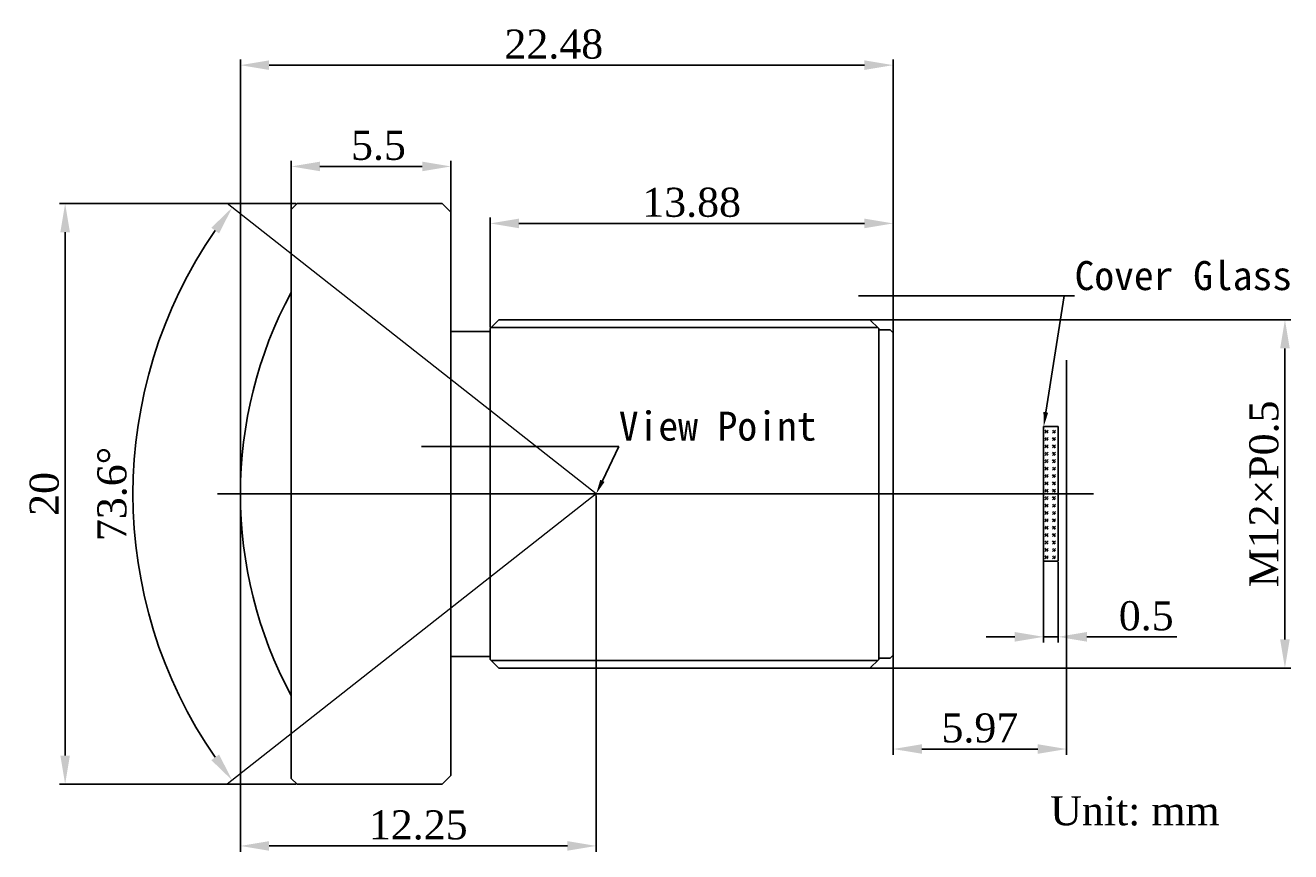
# Model space of a CAD drawing. Header units: millimetres. Extents: x 410.6 to 454.2, y 655.2 to 683.7.
import ezdxf
from ezdxf import colors
from ezdxf.entities.mleader import LeaderData, LeaderLine
from ezdxf.math import Vec2, Vec3

# ---------------------------------------------------------------- set-up
doc = ezdxf.new("R2010")
doc.units = ezdxf.units.MM
doc.layers.get('0').update_dxf_attribs({"color": 50})
for name, color, linetype in [('1', 7, 'Continuous'), ('302', 191, 'Continuous'), ('501', 3, 'Continuous'), ('502', 121, 'Continuous'), ('7', 220, 'Continuous'), ('图框', 7, 'Continuous')]:
    doc.layers.add(name, color=color, linetype=linetype)
doc.layers.add('标注', color=7, linetype='Continuous', lineweight=9)
doc.styles.add('TXT', font='times.ttf', dxfattribs={"height": 1})
doc.dimstyles.new('hik1', dxfattribs={"dimscale": 0.33, "dimtxt": 1, "dimasz": 3, "dimexe": 0.6, "dimexo": 0.1, "dimtad": 1, "dimdec": 3, "dimdsep": 46, "dimtxsty": 'TXT', "dimcen": 2.5, "dimadec": 3, "dimazin": 2, "dimtm": 1e-09, "dimtfac": 1, "dimtdec": 3, "dimtmove": 0, "dimatfit": 3, "dimfxl": 1, "dimtolj": 1, "dimarcsym": 0})

# ---------------------------------------------------------------- blocks, each defined once
blk = doc.blocks.new('*D4')
at = {"layer": 'Defpoints', "color": 0, "ltscale": 0.1, "transparency": 16777216}
for p in [(446.469, 665.294), (440.502, 663.3), (440.502, 658.779)]:
    blk.add_point(p, dxfattribs=at)
at = {"layer": '图框', "color": 0, "lineweight": -2, "ltscale": 0.1, "transparency": 16777216}
for p, q in [((446.469, 665.261), (446.469, 658.581)), ((440.502, 663.267), (440.502, 658.581)), ((445.479, 658.779), (441.492, 658.779))]:
    blk.add_line(p, q, dxfattribs=at)
at = {"layer": '图框', "color": 0, "ltscale": 0.1, "transparency": 16777216}
for points in [[(441.492, 658.944), (441.492, 658.614), (440.502, 658.779)], [(445.479, 658.944), (445.479, 658.614), (446.469, 658.779)]]:
    blk.add_solid(points, dxfattribs=at)
at = {"layer": '图框', "color": 0, "ltscale": 0.1, "transparency": 16777216, "insert": (443.486, 659.496), "char_height": 1, "attachment_point": 5, "style": 'TXT'}
blk.add_mtext('\\A1;5.97', dxfattribs=at)
blk = doc.blocks.new('*D5')
at = {"layer": 'Defpoints', "color": 0, "ltscale": 0.1, "transparency": 16777216}
for p in [(426.626, 676.88), (426.626, 673.263), (440.502, 672.066)]:
    blk.add_point(p, dxfattribs=at)
at = {"layer": '图框', "color": 0, "lineweight": -2, "ltscale": 0.1, "transparency": 16777216}
for p, q in [((426.626, 673.296), (426.626, 677.078)), ((440.502, 672.099), (440.502, 677.078)), ((439.512, 676.88), (427.616, 676.88))]:
    blk.add_line(p, q, dxfattribs=at)
at = {"layer": '图框', "color": 0, "ltscale": 0.1, "transparency": 16777216}
for points in [[(427.616, 677.045), (427.616, 676.715), (426.626, 676.88)], [(439.512, 677.045), (439.512, 676.715), (440.502, 676.88)]]:
    blk.add_solid(points, dxfattribs=at)
at = {"layer": '图框', "color": 0, "ltscale": 0.1, "transparency": 16777216, "insert": (433.562, 677.597), "char_height": 1, "attachment_point": 5, "style": 'TXT'}
blk.add_mtext('\\A1;13.88', dxfattribs=at)
blk = doc.blocks.new('*D6')
at = {"layer": 'Defpoints', "color": 0, "ltscale": 0.1, "transparency": 16777216}
for p in [(425.276, 678.842), (425.276, 676.624), (419.776, 676.448)]:
    blk.add_point(p, dxfattribs=at)
at = {"layer": '图框', "color": 0, "lineweight": -2, "ltscale": 0.1, "transparency": 16777216}
for p, q in [((419.776, 676.481), (419.776, 679.04)), ((420.766, 678.842), (424.286, 678.842)), ((425.276, 676.657), (425.276, 679.04))]:
    blk.add_line(p, q, dxfattribs=at)
at = {"layer": '图框', "color": 0, "ltscale": 0.1, "transparency": 16777216}
for points in [[(420.766, 679.007), (420.766, 678.677), (419.776, 678.842)], [(424.286, 679.007), (424.286, 678.677), (425.276, 678.842)]]:
    blk.add_solid(points, dxfattribs=at)
at = {"layer": '图框', "color": 0, "ltscale": 0.1, "transparency": 16777216, "insert": (422.779, 679.558), "char_height": 1, "attachment_point": 5, "style": 'TXT'}
blk.add_mtext('\\A1;5.5', dxfattribs=at)
blk = doc.blocks.new('*D8')
at = {"layer": 'Defpoints', "color": 0, "ltscale": 0.1, "transparency": 16777216}
for p in [(445.679, 665.276), (446.179, 665.245), (445.679, 662.642)]:
    blk.add_point(p, dxfattribs=at)
at = {"layer": '图框', "color": 0, "lineweight": -2, "ltscale": 0.1, "transparency": 16777216}
for p, q in [((445.679, 665.243), (445.679, 662.444)), ((446.179, 665.212), (446.179, 662.444)), ((444.689, 662.642), (443.699, 662.642)), ((445.679, 662.642), (446.179, 662.642)), ((447.169, 662.642), (450.267, 662.642))]:
    blk.add_line(p, q, dxfattribs=at)
at = {"layer": '图框', "color": 0, "ltscale": 0.1, "transparency": 16777216}
for points in [[(444.689, 662.807), (444.689, 662.477), (445.679, 662.642)], [(447.169, 662.807), (447.169, 662.477), (446.179, 662.642)]]:
    blk.add_solid(points, dxfattribs=at)
at = {"layer": '图框', "color": 0, "ltscale": 0.1, "transparency": 16777216, "insert": (449.213, 663.358), "char_height": 1, "attachment_point": 5, "style": 'TXT'}
blk.add_mtext('\\A1;0.5', dxfattribs=at)
blk = doc.blocks.new('*D7')
at = {"layer": 'Defpoints', "color": 0, "ltscale": 0.1, "transparency": 16777216}
for p in [(437.353, 673.563), (436.972, 661.563), (453.989, 661.563)]:
    blk.add_point(p, dxfattribs=at)
at = {"layer": '图框', "color": 0, "lineweight": -2, "ltscale": 0.1, "transparency": 16777216}
for p, q in [((437.386, 673.563), (454.187, 673.563)), ((453.989, 672.573), (453.989, 662.553)), ((437.005, 661.563), (454.187, 661.563))]:
    blk.add_line(p, q, dxfattribs=at)
at = {"layer": '图框', "color": 0, "ltscale": 0.1, "transparency": 16777216}
for points in [[(453.824, 672.573), (454.154, 672.573), (453.989, 673.563)], [(453.824, 662.553), (454.154, 662.553), (453.989, 661.563)]]:
    blk.add_solid(points, dxfattribs=at)
at = {"layer": '图框', "color": 0, "ltscale": 0.1, "transparency": 16777216, "insert": (453.273, 667.563), "char_height": 1, "attachment_point": 5, "rotation": 90, "style": 'TXT'}
blk.add_mtext('\\A1;M12×P0.5', dxfattribs=at)
blk = doc.blocks.new('*D9')
at = {"layer": 'Defpoints', "color": 0, "ltscale": 0.1, "transparency": 16777216}
for p in [(419.976, 677.563), (411.991, 657.563), (419.976, 657.563)]:
    blk.add_point(p, dxfattribs=at)
at = {"layer": '标注', "color": 0, "lineweight": -2, "ltscale": 0.1, "transparency": 16777216}
for p, q in [((419.943, 677.563), (411.793, 677.563)), ((411.991, 676.573), (411.991, 658.553)), ((419.943, 657.563), (411.793, 657.563))]:
    blk.add_line(p, q, dxfattribs=at)
at = {"layer": '标注', "color": 0, "ltscale": 0.1, "transparency": 16777216}
for points in [[(411.826, 676.573), (412.156, 676.573), (411.991, 677.563)], [(411.826, 658.553), (412.156, 658.553), (411.991, 657.563)]]:
    blk.add_solid(points, dxfattribs=at)
at = {"layer": '标注', "color": 0, "ltscale": 0.1, "transparency": 16777216, "insert": (411.276, 667.563), "char_height": 1, "attachment_point": 5, "rotation": 90, "style": 'TXT'}
blk.add_mtext('\\A1;20', dxfattribs=at)
blk = doc.blocks.new('*D10')
at = {"layer": 'Defpoints', "color": 0, "ltscale": 0.1, "transparency": 16777216}
for p in [(440.502, 682.33), (418.025, 667.563), (440.502, 667.563)]:
    blk.add_point(p, dxfattribs=at)
at = {"layer": '标注', "color": 0, "lineweight": -2, "ltscale": 0.1, "transparency": 16777216}
for p, q in [((418.025, 667.596), (418.025, 682.528)), ((419.015, 682.33), (439.512, 682.33)), ((440.502, 667.596), (440.502, 682.528))]:
    blk.add_line(p, q, dxfattribs=at)
at = {"layer": '标注', "color": 0, "ltscale": 0.1, "transparency": 16777216}
for points in [[(419.015, 682.495), (419.015, 682.165), (418.025, 682.33)], [(439.512, 682.495), (439.512, 682.165), (440.502, 682.33)]]:
    blk.add_solid(points, dxfattribs=at)
at = {"layer": '标注', "color": 0, "ltscale": 0.1, "transparency": 16777216, "insert": (428.817, 683.046), "char_height": 1, "attachment_point": 5, "style": 'TXT'}
blk.add_mtext('\\A1;22.48', dxfattribs=at)
blk = doc.blocks.new('*D11')
at = {"layer": 'Defpoints', "color": 0, "ltscale": 0.1, "transparency": 16777216}
for p in [(418.025, 667.563), (430.273, 667.53), (430.273, 655.441)]:
    blk.add_point(p, dxfattribs=at)
at = {"layer": '标注', "color": 0, "lineweight": -2, "ltscale": 0.1, "transparency": 16777216}
for p, q in [((418.025, 667.53), (418.025, 655.243)), ((430.273, 667.497), (430.273, 655.243)), ((419.015, 655.441), (429.283, 655.441))]:
    blk.add_line(p, q, dxfattribs=at)
at = {"layer": '标注', "color": 0, "ltscale": 0.1, "transparency": 16777216}
for points in [[(419.015, 655.606), (419.015, 655.276), (418.025, 655.441)], [(429.283, 655.606), (429.283, 655.276), (430.273, 655.441)]]:
    blk.add_solid(points, dxfattribs=at)
at = {"layer": '标注', "color": 0, "ltscale": 0.1, "transparency": 16777216, "insert": (424.149, 656.157), "char_height": 1, "attachment_point": 5, "style": 'TXT'}
blk.add_mtext('\\A1;12.25', dxfattribs=at)
blk = doc.blocks.new('*D12')
at = {"layer": 'Defpoints', "color": 0, "ltscale": 0.1, "transparency": 16777216}
for p in [(417.575, 677.563), (414.72, 671.079), (430.273, 667.563), (430.273, 667.563), (417.575, 657.563)]:
    blk.add_point(p, dxfattribs=at)
at = {"layer": '标注', "color": 0, "lineweight": -2, "ltscale": 0.1, "transparency": 16777216}
blk.add_arc((430.273, 667.563), 15.946, 145.3369, 214.6631, dxfattribs=at)
at = {"layer": '标注', "color": 0, "ltscale": 0.1, "transparency": 16777216}
for points in [[(417.025, 676.73), (417.29, 676.534), (417.746, 677.428)], [(417.29, 658.591), (417.025, 658.395), (417.746, 657.697)]]:
    blk.add_solid(points, dxfattribs=at)
at = {"layer": '标注', "color": 0, "ltscale": 0.1, "transparency": 16777216, "insert": (413.611, 667.563), "char_height": 1, "attachment_point": 5, "rotation": 90, "style": 'TXT'}
blk.add_mtext('\\A1;73.6%%d', dxfattribs=at)

msp = doc.modelspace()

# ---------------------------------------------------------------- hatches: boundary and pattern name
at = {"layer": '图框', "ltscale": 0.1}
h = msp.add_hatch(dxfattribs=at)
h.set_pattern_fill('GOST_GLASS', scale=0.03, style=0)
h.set_pattern_definition([(45, (-329.91345, 414.07914), (0.25455844, 0), [0.15, -0.21]), (45, (-329.84981, 414.07914), (0.25455844, 0), [0.06, -0.3]), (45, (-329.91345, 414.14278), (0.25455844, 0), [0.06, -0.3])])
h.paths.add_polyline_path([(446.1794, 669.88), (445.5794, 669.88), (445.5794, 669.8644), (445.5794, 667.5627), (446.1794, 667.5627)])
h.paths.add_polyline_path([(446.1794, 667.5627), (445.5794, 667.5627), (445.5794, 665.4288), (445.5794, 665.2431), (446.1794, 665.2453)])

# ---------------------------------------------------------------- linework, layer by layer
at = {"color": 7, "ltscale": 1.5}
msp.add_line((417.2328, 667.5627), (447.399, 667.5627), dxfattribs=at)
at = {"layer": '1', "color": 7}
for p, q in [((426.6557, 673.2927), (439.9723, 673.2927)), ((426.6557, 661.8327), (439.9723, 661.8327))]:
    msp.add_line(p, q, dxfattribs=at)
at = {"layer": '1', "color": 7, "linetype": 'Continuous', "ltscale": 0.2}
msp.add_line((446.4694, 662.9502), (446.4694, 672.1751), dxfattribs=at)
at = {"layer": '302', "color": 7}
msp.add_arc((432.665, 667.5627), 14.64, 151.69095, 208.30905, dxfattribs=at)
at = {"layer": '501', "color": 7}
for p, q in [((426.9257, 673.5627), (426.6257, 673.2627)), ((426.9257, 673.5627), (439.7023, 673.5627)), ((440.0023, 673.2627), (439.7023, 673.5627)), ((425.276, 673.1627), (426.6257, 673.1627)), ((426.6257, 661.8627), (426.6257, 673.2627)), ((440.0023, 673.2627), (440.0023, 661.8627)), ((440.0023, 673.2127), (440.4023, 673.2127)), ((440.5023, 673.1127), (440.4023, 673.2127)), ((440.5023, 673.1127), (440.5023, 662.0127)), ((425.276, 661.9627), (426.6257, 661.9627)), ((426.9257, 661.5627), (426.6257, 661.8627)), ((440.0023, 661.8627), (439.7023, 661.5627)), ((440.0023, 661.9127), (440.4023, 661.9127)), ((440.5023, 662.0127), (440.4023, 661.9127)), ((426.9257, 661.5627), (439.7023, 661.5627))]:
    msp.add_line(p, q, dxfattribs=at)
at = {"layer": '502', "color": 7}
for p, q in [((419.976, 677.5627), (419.776, 677.3627)), ((419.976, 677.5627), (424.976, 677.5627)), ((425.276, 677.2627), (424.976, 677.5627)), ((419.776, 677.3627), (419.776, 657.7627)), ((425.276, 677.2627), (425.276, 657.8627)), ((419.976, 657.5627), (419.776, 657.7627)), ((419.976, 657.5627), (424.976, 657.5627)), ((425.276, 657.8627), (424.976, 657.5627))]:
    msp.add_line(p, q, dxfattribs=at)
at = {"layer": '7', "color": 7, "linetype": 'Continuous'}
for p, q in [((445.6794, 669.88), (446.1794, 669.88)), ((445.6794, 669.8489), (445.6794, 669.88)), ((445.6794, 669.8489), (445.6794, 667.5627)), ((446.1794, 669.88), (446.1794, 667.5627)), ((445.6794, 665.2765), (445.6794, 667.5627)), ((446.1794, 665.2453), (446.1794, 667.5627)), ((445.6794, 665.2765), (445.6794, 665.2453)), ((445.6794, 665.2453), (446.1794, 665.2453))]:
    msp.add_line(p, q, dxfattribs=at)
at = {"layer": '标注', "ltscale": 0.1}
for p, q in [((430.2733, 667.5627), (417.5751, 677.5627)), ((430.2733, 667.5627), (417.5751, 657.5627)), ((430.2733, 667.4967), (430.2733, 667.5627))]:
    msp.add_line(p, q, dxfattribs=at)

# ---------------------------------------------------------------- texts
at = {"layer": '标注', "ltscale": 0.1, "style": 'TXT'}
msp.add_text('Unit: mm', height=1, dxfattribs=at).set_placement((445.9075, 656.1525))

# ---------------------------------------------------------------- dimensions: what is measured, and where the dimension line sits
at = {"layer": '图框', "color": 7, "ltscale": 0.1}
for base, p1, p2, picture, middle in [((425.276, 678.8421), (419.776, 676.4478), (425.276, 676.624), '*D6', (422.7789, 678.8421)), ((445.6794, 662.6419), (446.1794, 665.2453), (445.6794, 665.2765), '*D8', (449.2131, 662.6419))]:
    dim = msp.add_linear_dim(base=base, p1=p1, p2=p2, dimstyle='hik1', dxfattribs=at)
    dim.commit()
    dim.dimension.update_dxf_attribs({"geometry": picture, "text_midpoint": middle, "dimtype": 160})
for base, p1, p2, text, picture, middle in [((426.6257, 676.8802), (440.5023, 672.0662), (426.6257, 673.2627), '13.88', '*D5', (433.5624, 676.8802)), ((440.5023, 658.7792), (446.4694, 665.2937), (440.5023, 663.3001), '5.97', '*D4', (443.4858, 658.7792))]:
    dim = msp.add_linear_dim(base=base, p1=p1, p2=p2, text=text, dimstyle='hik1', dxfattribs=at)
    dim.commit()
    dim.dimension.update_dxf_attribs({"geometry": picture, "text_midpoint": middle, "dimtype": 160})
dim = msp.add_linear_dim(base=(453.9895, 661.5627), p1=(437.3531, 673.5627), p2=(436.9716, 661.5627), angle=90, text='M12×P0.5', dimstyle='hik1', dxfattribs=at)
dim.commit()
dim.dimension.update_dxf_attribs({"geometry": '*D7', "text_midpoint": (453.9895, 667.5627), "dimtype": 160})
at = {"layer": '标注', "color": 7, "ltscale": 0.1}
dim = msp.add_linear_dim(base=(440.5023, 682.3297), p1=(418.025, 667.5627), p2=(440.5023, 667.5627), text='22.48', dimstyle='hik1', dxfattribs=at)
dim.commit()
dim.dimension.update_dxf_attribs({"geometry": '*D10', "text_midpoint": (428.8172, 682.3297), "dimtype": 160})
dim = msp.add_linear_dim(base=(411.9907, 657.5627), p1=(419.976, 677.5627), p2=(419.976, 657.5627), angle=90, text='20', dimstyle='hik1', dxfattribs=at)
dim.commit()
dim.dimension.update_dxf_attribs({"geometry": '*D9', "text_midpoint": (411.2758, 667.5627)})
at = {"layer": '标注', "ltscale": 0.1}
dim = msp.add_angular_dim_2l(base=(414.72, 671.0792), line1=((430.2733, 667.5627), (417.5751, 657.5627)), line2=((430.2733, 667.5627), (417.5751, 677.5627)), text='73.6%%d', dimstyle='hik1', dxfattribs=at)
dim.commit()
dim.dimension.update_dxf_attribs({"geometry": '*D12', "text_midpoint": (413.6111, 667.5627)})
dim = msp.add_linear_dim(base=(430.2733, 655.4405), p1=(418.025, 667.5627), p2=(430.2733, 667.5297), text='12.25', dimstyle='hik1', dxfattribs=at)
dim.commit()
dim.dimension.update_dxf_attribs({"geometry": '*D11', "text_midpoint": (424.1492, 656.1569)})

# ---------------------------------------------------------------- leaders
ml = msp.add_multileader_mtext('Standard', dxfattribs=at)
ml.set_content('{\\fSimSun|b0|i0|c134|p2;Cover Glass}', color=256, style='TXT')
ml.set_leader_properties()
ml.build(insert=Vec2(0, 0))
ml.multileader.update_dxf_attribs({"text_left_attachment_type": 6, "text_right_attachment_type": 6, "dogleg_length": 0.36, "arrow_head_size": 0.5})
ctx = ml.context
ctx.base_point, ctx.char_height, ctx.arrow_head_size, ctx.landing_gap_size, ctx.plane_origin = Vec3(446.7483, 674.3832), 1, 0.5, 0, Vec3(445.6794, 669.88)
ctx.left_attachment, ctx.right_attachment = 6, 6
notes = []
notes.append((ctx, [(0, (1, 1, 0), (446.3883, 674.3832), (1, 0), 0.36, [(0, [(445.6794, 669.88)], 0, [])])]))
ctx.mtext.insert, ctx.mtext.line_spacing_style, ctx.mtext.flow_direction = Vec3(446.7483, 675.5832), 2, 5
ml = msp.add_multileader_mtext('Standard', dxfattribs=at)
ml.set_content('{\\fSimSun|b0|i0|c134|p2;View Point}', color=256, style='TXT')
ml.set_leader_properties()
ml.build(insert=Vec2(0, 0))
ml.multileader.update_dxf_attribs({"text_left_attachment_type": 6, "text_right_attachment_type": 6, "dogleg_length": 0, "arrow_head_size": 0.5})
ctx = ml.context
ctx.base_point, ctx.char_height, ctx.arrow_head_size, ctx.landing_gap_size, ctx.plane_origin = Vec3(431.0554, 669.1992), 1, 0.5, 0, Vec3(430.2733, 667.5627)
ctx.left_attachment, ctx.right_attachment = 6, 6
notes.append((ctx, [(0, (1, 1, 0), (431.0554, 669.1992), (1, 0), 0, [(0, [(430.2733, 667.5627)], 0, [])])]))
ctx.mtext.insert, ctx.mtext.line_spacing_style, ctx.mtext.flow_direction = Vec3(431.0554, 670.3992), 2, 5
for ctx, leaders in notes:
    for number, flags, end, landing, length, lines in leaders:
        leader = LeaderData()
        leader.index, (leader.has_last_leader_line, leader.has_dogleg_vector, leader.attachment_direction) = number, flags
        leader.last_leader_point, leader.dogleg_vector, leader.dogleg_length = Vec3(end), Vec3(landing), length
        for number, points, colour, breaks in lines:
            line = LeaderLine()
            line.index, line.vertices, line.color, line.breaks = number, Vec3.list(points), colors.encode_raw_color(colour), breaks
            leader.lines.append(line)
        ctx.leaders.append(leader)

doc.saveas('drawing.dxf')
